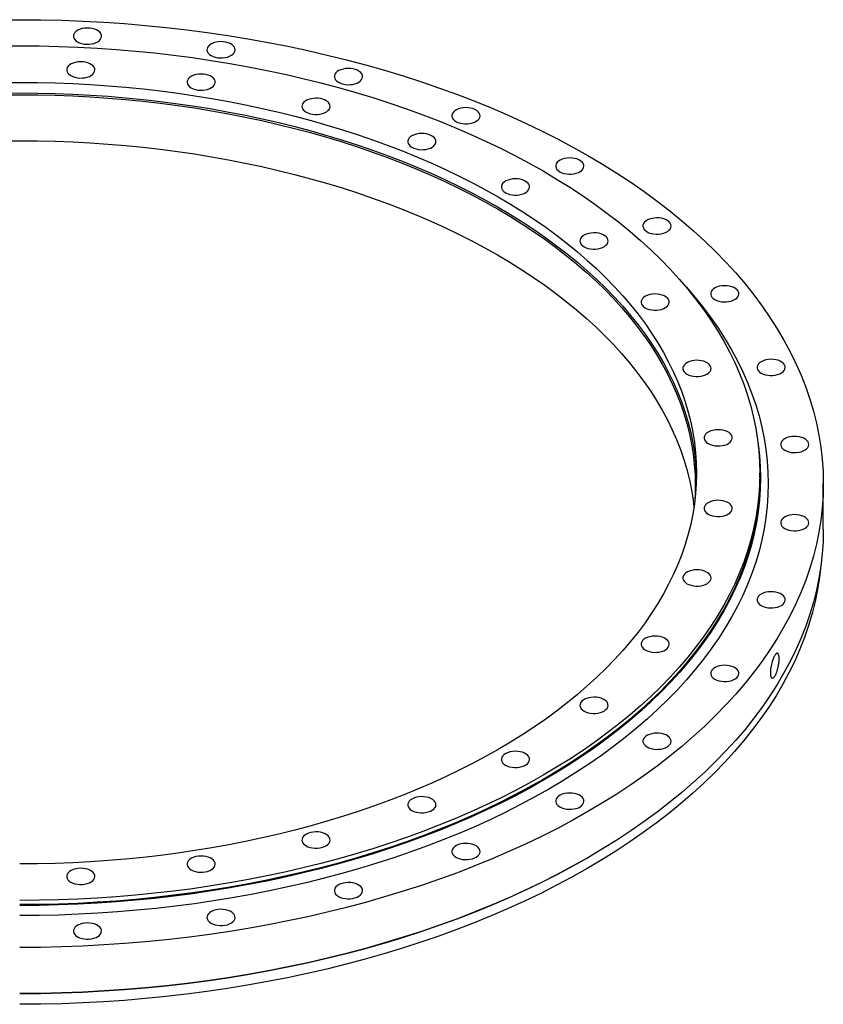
# Model space of a CAD drawing. Header units: millimetres. Extents: x -25 to 6020, y 4830 to 9406.
# Tile 4 of 4: x 3992 to 4619, y 6777 to 7546. Entities that reach past the tile are written whole.
import ezdxf

# ---------------------------------------------------------------- set-up
doc = ezdxf.new("R2010")
doc.units = ezdxf.units.MM
doc.header["$LTSCALE"] = 20

msp = doc.modelspace()

# ---------------------------------------------------------------- linework, layer by layer
at = {"color": 7, "linetype": 'Continuous', "lineweight": 25}
for p, q in [((4569.63, 7188.59), (4569.63, 7191.85)), ((4619.13, 7147.76), (4619.13, 7183.69)), ((4434.7, 6891.25), (4435.41, 6891.65))]:
    msp.add_line(p, q, dxfattribs=at)
at = {"color": 7, "linetype": 'Continuous', "lineweight": 25, "flags": 128}
for points in [[(3975.2, 7545.81), (3991.63, 7545.94), (4008.05, 7545.81), (4024.47, 7545.44), (4040.86, 7544.82), (4057.22, 7543.95), (4073.53, 7542.84), (4089.79, 7541.48), (4105.98, 7539.87), (4122.09, 7538.02), (4138.11, 7535.93), (4154.04, 7533.59), (4169.85, 7531.02), (4185.53, 7528.21), (4201.09, 7525.16), (4216.5, 7521.88), (4231.76, 7518.36), (4246.85, 7514.62), (4261.77, 7510.65), (4276.51, 7506.45), (4291.04, 7502.04), (4305.38, 7497.4), (4319.49, 7492.56), (4333.39, 7487.5), (4347.05, 7482.23), (4360.46, 7476.75), (4373.62, 7471.08), (4386.53, 7465.21), (4399.16, 7459.14), (4411.51, 7452.89), (4423.57, 7446.45), (4435.34, 7439.84)], [(4036.8, 7528.57), (4038.31, 7527.84), (4040.02, 7527.27), (4041.89, 7526.9), (4043.83, 7526.72), (4045.81, 7526.75), (4047.74, 7526.97), (4049.57, 7527.4), (4051.24, 7528), (4052.69, 7528.77), (4053.89, 7529.68), (4054.78, 7530.69), (4055.35, 7531.78), (4055.57, 7532.91), (4055.44, 7534.05), (4054.96, 7535.15), (4054.14, 7536.19), (4053.02, 7537.13), (4051.62, 7537.93), (4050, 7538.58), (4048.21, 7539.05), (4046.29, 7539.33), (4044.33, 7539.41), (4042.37, 7539.28), (4040.48, 7538.95), (4038.72, 7538.43), (4037.15, 7537.74), (4035.82, 7536.9), (4034.77, 7535.94), (4034.04, 7534.88), (4033.64, 7533.77), (4033.6, 7532.63), (4033.91, 7531.5), (4034.56, 7530.43), (4035.53, 7529.44), (4036.8, 7528.57)], [(4141.08, 7517.95), (4142.59, 7517.22), (4144.31, 7516.66), (4146.17, 7516.28), (4148.12, 7516.11), (4150.09, 7516.13), (4152.02, 7516.36), (4153.85, 7516.78), (4155.52, 7517.39), (4156.98, 7518.16), (4158.17, 7519.06), (4159.07, 7520.08), (4159.64, 7521.17), (4159.86, 7522.3), (4159.72, 7523.43), (4159.24, 7524.54), (4158.43, 7525.58), (4157.3, 7526.51), (4155.91, 7527.32), (4154.29, 7527.96), (4152.49, 7528.44), (4150.58, 7528.71), (4148.61, 7528.79), (4146.65, 7528.66), (4144.76, 7528.33), (4143.01, 7527.82), (4141.44, 7527.13), (4140.11, 7526.29), (4139.06, 7525.32), (4138.32, 7524.27), (4137.93, 7523.15), (4137.88, 7522.01), (4138.19, 7520.89), (4138.84, 7519.82), (4139.82, 7518.82), (4141.08, 7517.95)], [(3976.5, 7525.41), (3991.63, 7525.53), (4006.76, 7525.41), (4021.88, 7525.07), (4036.98, 7524.5), (4052.04, 7523.7), (4067.07, 7522.67), (4082.05, 7521.42), (4096.96, 7519.94), (4111.8, 7518.23), (4126.56, 7516.31), (4141.22, 7514.16), (4155.79, 7511.79), (4170.24, 7509.2), (4184.57, 7506.39), (4198.76, 7503.36), (4212.82, 7500.13), (4226.72, 7496.68), (4240.46, 7493.02), (4254.03, 7489.16), (4267.42, 7485.09), (4280.63, 7480.82), (4293.63, 7476.36), (4306.43, 7471.7), (4319.01, 7466.84), (4331.37, 7461.8), (4343.49, 7456.57), (4355.37, 7451.17), (4367.01, 7445.58), (4378.38, 7439.82), (4389.5, 7433.89), (4400.33, 7427.8)], [(4031.57, 7502.23), (4033.08, 7501.5), (4034.8, 7500.93), (4036.66, 7500.56), (4038.6, 7500.38), (4040.58, 7500.41), (4042.51, 7500.63), (4044.34, 7501.06), (4046.01, 7501.66), (4047.46, 7502.43), (4048.66, 7503.34), (4049.55, 7504.35), (4050.12, 7505.44), (4050.34, 7506.57), (4050.21, 7507.71), (4049.73, 7508.81), (4048.91, 7509.85), (4047.79, 7510.79), (4046.39, 7511.59), (4044.77, 7512.24), (4042.98, 7512.71), (4041.07, 7512.99), (4039.1, 7513.07), (4037.14, 7512.94), (4035.25, 7512.61), (4033.49, 7512.09), (4031.92, 7511.4), (4030.59, 7510.56), (4029.54, 7509.6), (4028.81, 7508.54), (4028.41, 7507.43), (4028.37, 7506.29), (4028.68, 7505.16), (4029.33, 7504.09), (4030.3, 7503.1), (4031.57, 7502.23)], [(4240.59, 7497.04), (4242.1, 7496.31), (4243.82, 7495.75), (4245.68, 7495.38), (4247.63, 7495.2), (4249.6, 7495.22), (4251.53, 7495.45), (4253.36, 7495.87), (4255.03, 7496.48), (4256.49, 7497.25), (4257.68, 7498.15), (4258.58, 7499.17), (4259.14, 7500.26), (4259.36, 7501.39), (4259.23, 7502.53), (4258.75, 7503.63), (4257.93, 7504.67), (4256.81, 7505.6), (4255.42, 7506.41), (4253.8, 7507.06), (4252, 7507.53), (4250.09, 7507.81), (4248.12, 7507.88), (4246.16, 7507.75), (4244.27, 7507.43), (4242.51, 7506.91), (4240.95, 7506.22), (4239.62, 7505.38), (4238.57, 7504.42), (4237.83, 7503.36), (4237.44, 7502.24), (4237.39, 7501.11), (4237.7, 7499.98), (4238.35, 7498.91), (4239.33, 7497.92), (4240.59, 7497.04)], [(3977.79, 7496.85), (3991.63, 7496.95), (4005.46, 7496.85), (4019.29, 7496.53), (4033.09, 7496.01), (4046.87, 7495.28), (4060.61, 7494.34), (4074.3, 7493.19), (4087.94, 7491.84), (4101.51, 7490.28), (4115, 7488.52), (4128.41, 7486.55), (4141.73, 7484.39), (4154.94, 7482.02), (4168.04, 7479.45), (4181.02, 7476.69), (4193.87, 7473.73), (4206.59, 7470.57), (4219.15, 7467.23), (4231.56, 7463.7), (4243.81, 7459.98), (4255.88, 7456.08), (4267.77, 7451.99), (4279.47, 7447.73), (4290.97, 7443.29), (4302.27, 7438.68), (4313.36, 7433.9), (4324.22, 7428.96), (4334.86, 7423.85), (4345.26, 7418.59), (4355.42, 7413.16), (4365.33, 7407.59)], [(4125.55, 7492.66), (4127.07, 7491.93), (4128.78, 7491.37), (4130.64, 7490.99), (4132.59, 7490.81), (4134.56, 7490.84), (4136.49, 7491.07), (4138.32, 7491.49), (4139.99, 7492.1), (4141.45, 7492.87), (4142.64, 7493.77), (4143.54, 7494.79), (4144.11, 7495.88), (4144.33, 7497.01), (4144.19, 7498.14), (4143.71, 7499.25), (4142.9, 7500.28), (4141.77, 7501.22), (4140.38, 7502.02), (4138.76, 7502.67), (4136.96, 7503.14), (4135.05, 7503.42), (4133.08, 7503.5), (4131.12, 7503.37), (4129.23, 7503.04), (4127.48, 7502.53), (4125.91, 7501.84), (4124.58, 7501), (4123.53, 7500.03), (4122.79, 7498.98), (4122.4, 7497.86), (4122.36, 7496.72), (4122.66, 7495.6), (4123.31, 7494.52), (4124.29, 7493.53), (4125.55, 7492.66)], [(3977.79, 7488.68), (3991.63, 7488.79), (4005.46, 7488.68), (4019.29, 7488.37), (4033.09, 7487.84), (4046.87, 7487.11), (4060.61, 7486.18), (4074.3, 7485.03), (4087.94, 7483.68), (4101.51, 7482.12), (4115, 7480.36), (4128.41, 7478.39), (4141.73, 7476.22), (4154.94, 7473.85), (4168.04, 7471.29), (4181.02, 7468.52), (4193.87, 7465.56), (4206.59, 7462.41), (4219.15, 7459.06), (4231.56, 7455.53), (4243.81, 7451.81), (4255.88, 7447.91), (4267.77, 7443.83), (4279.47, 7439.56), (4290.97, 7435.13), (4302.27, 7430.52), (4313.36, 7425.74), (4324.22, 7420.79), (4334.86, 7415.69), (4345.26, 7410.42), (4355.42, 7405), (4365.33, 7399.42)], [(3977.82, 7487.29), (3991.63, 7487.39), (4005.44, 7487.29), (4019.23, 7486.97), (4033.01, 7486.45), (4046.77, 7485.72), (4060.48, 7484.79), (4074.15, 7483.64), (4087.76, 7482.29), (4101.3, 7480.74), (4114.77, 7478.98), (4128.15, 7477.02), (4141.44, 7474.85), (4154.63, 7472.49), (4167.71, 7469.92), (4180.67, 7467.17), (4193.49, 7464.21), (4206.18, 7461.06), (4218.72, 7457.73), (4231.11, 7454.2), (4243.33, 7450.49), (4255.38, 7446.59), (4267.24, 7442.52), (4278.92, 7438.26), (4290.41, 7433.83), (4301.68, 7429.23), (4312.75, 7424.46), (4323.59, 7419.53), (4334.21, 7414.43), (4344.59, 7409.17), (4354.73, 7403.76), (4364.63, 7398.2)], [(4215.23, 7473.82), (4216.75, 7473.09), (4218.46, 7472.52), (4220.32, 7472.15), (4222.27, 7471.97), (4224.24, 7472), (4226.17, 7472.22), (4228, 7472.65), (4229.67, 7473.25), (4231.13, 7474.02), (4232.32, 7474.93), (4233.22, 7475.94), (4233.79, 7477.03), (4234.01, 7478.16), (4233.87, 7479.3), (4233.39, 7480.4), (4232.58, 7481.44), (4231.45, 7482.38), (4230.06, 7483.18), (4228.44, 7483.83), (4226.64, 7484.3), (4224.73, 7484.58), (4222.76, 7484.65), (4220.8, 7484.53), (4218.92, 7484.2), (4217.16, 7483.68), (4215.59, 7482.99), (4214.26, 7482.15), (4213.21, 7481.19), (4212.47, 7480.13), (4212.08, 7479.02), (4212.04, 7477.88), (4212.34, 7476.75), (4212.99, 7475.68), (4213.97, 7474.69), (4215.23, 7473.82)], [(4332.3, 7466.48), (4333.81, 7465.75), (4335.53, 7465.19), (4337.39, 7464.81), (4339.33, 7464.63), (4341.31, 7464.66), (4343.24, 7464.89), (4345.07, 7465.31), (4346.74, 7465.91), (4348.19, 7466.68), (4349.39, 7467.59), (4350.28, 7468.6), (4350.85, 7469.69), (4351.07, 7470.82), (4350.94, 7471.96), (4350.46, 7473.06), (4349.64, 7474.1), (4348.52, 7475.04), (4347.12, 7475.84), (4345.5, 7476.49), (4343.71, 7476.96), (4341.8, 7477.24), (4339.83, 7477.32), (4337.87, 7477.19), (4335.98, 7476.86), (4334.22, 7476.34), (4332.65, 7475.65), (4331.32, 7474.81), (4330.27, 7473.85), (4329.54, 7472.79), (4329.14, 7471.68), (4329.1, 7470.54), (4329.41, 7469.42), (4330.06, 7468.34), (4331.03, 7467.35), (4332.3, 7466.48)], [(3977.82, 7451.36), (3991.63, 7451.46), (4005.44, 7451.36), (4019.23, 7451.05), (4033.01, 7450.53), (4046.77, 7449.8), (4060.48, 7448.86), (4074.15, 7447.71), (4087.76, 7446.36), (4101.3, 7444.81), (4114.77, 7443.05), (4128.15, 7441.09), (4141.44, 7438.92), (4154.63, 7436.56), (4167.71, 7434), (4180.67, 7431.24), (4193.49, 7428.28), (4206.18, 7425.14), (4218.72, 7421.8), (4231.11, 7418.27), (4243.33, 7414.56), (4255.38, 7410.67), (4267.24, 7406.59), (4278.92, 7402.34), (4290.41, 7397.91), (4301.68, 7393.31), (4312.75, 7388.54), (4323.59, 7383.6), (4334.21, 7378.5), (4344.59, 7373.25), (4354.73, 7367.83), (4364.63, 7362.27)], [(4297.88, 7446.27), (4299.4, 7445.54), (4301.11, 7444.98), (4302.97, 7444.6), (4304.92, 7444.42), (4306.89, 7444.45), (4308.82, 7444.68), (4310.65, 7445.1), (4312.32, 7445.71), (4313.78, 7446.48), (4314.97, 7447.38), (4315.87, 7448.4), (4316.44, 7449.49), (4316.66, 7450.62), (4316.52, 7451.75), (4316.04, 7452.86), (4315.23, 7453.89), (4314.1, 7454.83), (4312.71, 7455.63), (4311.09, 7456.28), (4309.29, 7456.75), (4307.38, 7457.03), (4305.41, 7457.11), (4303.45, 7456.98), (4301.56, 7456.65), (4299.81, 7456.14), (4298.24, 7455.45), (4296.91, 7454.61), (4295.86, 7453.64), (4295.12, 7452.59), (4294.73, 7451.47), (4294.68, 7450.33), (4294.99, 7449.21), (4295.64, 7448.13), (4296.62, 7447.14), (4297.88, 7446.27)], [(4435.34, 7439.84), (4446.8, 7433.04), (4457.95, 7426.08), (4468.78, 7418.95), (4479.29, 7411.66), (4489.46, 7404.21), (4499.28, 7396.61), (4508.77, 7388.87), (4517.89, 7380.98), (4526.66, 7372.96), (4535.06, 7364.81), (4543.08, 7356.54), (4550.73, 7348.15), (4558, 7339.64), (4564.88, 7331.03), (4571.36, 7322.32), (4577.45, 7313.51), (4583.13, 7304.61), (4588.41, 7295.63), (4593.29, 7286.57), (4597.75, 7277.45), (4601.79, 7268.25), (4605.41, 7259), (4608.62, 7249.7), (4611.4, 7240.36), (4613.76, 7230.97), (4615.69, 7221.55), (4617.19, 7212.11), (4618.27, 7202.65), (4618.91, 7193.17), (4619.13, 7183.69), (4618.91, 7174.21), (4618.27, 7164.73), (4617.19, 7155.27), (4615.69, 7145.82), (4613.76, 7136.41), (4611.4, 7127.02), (4608.62, 7117.67), (4605.41, 7108.37), (4601.79, 7099.12), (4597.75, 7089.93), (4593.29, 7080.8), (4588.41, 7071.75), (4583.13, 7062.77), (4577.45, 7053.87), (4571.36, 7045.06), (4564.88, 7036.35), (4558, 7027.74), (4550.73, 7019.23), (4543.08, 7010.84), (4535.06, 7002.56), (4526.66, 6994.41), (4517.89, 6986.39), (4508.77, 6978.51), (4499.28, 6970.76), (4489.46, 6963.17), (4479.29, 6955.72), (4468.78, 6948.43), (4457.95, 6941.3), (4446.8, 6934.33), (4435.34, 6927.54), (4423.57, 6920.92), (4411.51, 6914.49), (4399.16, 6908.23), (4386.53, 6902.17), (4373.62, 6896.3), (4360.46, 6890.62), (4347.05, 6885.15), (4333.39, 6879.88), (4319.49, 6874.82), (4305.38, 6869.97), (4291.04, 6865.34), (4276.51, 6860.92), (4261.77, 6856.73), (4246.85, 6852.76), (4231.76, 6849.02), (4216.5, 6845.5), (4201.09, 6842.22), (4185.53, 6839.17), (4169.85, 6836.36), (4154.04, 6833.78), (4138.11, 6831.45), (4122.09, 6829.36), (4105.98, 6827.51), (4089.79, 6825.9), (4073.53, 6824.54), (4057.22, 6823.43), (4040.86, 6822.56), (4024.47, 6821.94), (4008.05, 6821.56), (3991.63, 6821.44)], [(4413.42, 7427.18), (4414.93, 7426.45), (4416.64, 7425.89), (4418.51, 7425.52), (4420.45, 7425.34), (4422.43, 7425.36), (4424.36, 7425.59), (4426.19, 7426.01), (4427.86, 7426.62), (4429.31, 7427.39), (4430.51, 7428.29), (4431.4, 7429.31), (4431.97, 7430.4), (4432.19, 7431.53), (4432.06, 7432.67), (4431.58, 7433.77), (4430.76, 7434.81), (4429.64, 7435.74), (4428.24, 7436.55), (4426.62, 7437.2), (4424.83, 7437.67), (4422.91, 7437.94), (4420.95, 7438.02), (4418.99, 7437.89), (4417.1, 7437.57), (4415.34, 7437.05), (4413.77, 7436.36), (4412.44, 7435.52), (4411.39, 7434.56), (4410.66, 7433.5), (4410.26, 7432.38), (4410.22, 7431.25), (4410.53, 7430.12), (4411.18, 7429.05), (4412.15, 7428.06), (4413.42, 7427.18)], [(4400.33, 7427.8), (4410.89, 7421.54), (4421.16, 7415.12), (4431.14, 7408.56), (4440.82, 7401.84), (4450.18, 7394.98), (4459.24, 7387.98), (4467.97, 7380.85), (4476.38, 7373.59), (4484.45, 7366.2), (4492.19, 7358.69), (4499.58, 7351.07), (4506.63, 7343.34), (4513.32, 7335.5), (4519.66, 7327.57), (4525.63, 7319.55), (4531.24, 7311.43), (4536.47, 7303.24), (4541.34, 7294.96), (4545.82, 7286.62), (4549.93, 7278.21), (4553.66, 7269.75), (4557, 7261.23), (4559.95, 7252.66), (4562.51, 7244.05), (4564.68, 7235.41), (4566.46, 7226.73), (4567.84, 7218.03), (4568.83, 7209.32), (4569.43, 7200.59), (4569.63, 7191.85), (4569.43, 7183.12), (4568.83, 7174.39), (4567.84, 7165.67), (4566.46, 7156.98), (4564.68, 7148.3), (4562.51, 7139.66), (4559.95, 7131.05), (4557, 7122.48), (4553.66, 7113.96), (4549.93, 7105.49), (4545.82, 7097.09), (4541.34, 7088.74), (4536.47, 7080.47), (4531.24, 7072.28), (4525.63, 7064.16), (4519.66, 7056.14), (4513.32, 7048.2), (4506.63, 7040.37), (4499.58, 7032.64), (4492.19, 7025.02), (4484.45, 7017.51), (4476.38, 7010.12), (4467.97, 7002.86), (4459.24, 6995.73), (4450.18, 6988.73), (4440.82, 6981.87), (4431.14, 6975.15), (4421.16, 6968.58), (4410.89, 6962.17), (4400.33, 6955.91), (4389.5, 6949.82), (4378.38, 6943.89), (4367.01, 6938.13), (4355.37, 6932.54), (4343.49, 6927.13), (4331.37, 6921.91), (4319.01, 6916.87), (4306.43, 6912.01), (4293.63, 6907.35), (4280.63, 6902.89), (4267.42, 6898.62), (4254.03, 6894.55), (4240.46, 6890.69), (4226.72, 6887.03), (4212.82, 6883.58), (4198.76, 6880.34), (4184.57, 6877.32), (4170.24, 6874.51), (4155.79, 6871.92), (4141.22, 6869.55), (4126.56, 6867.4), (4111.8, 6865.47), (4096.96, 6863.77), (4082.05, 6862.29), (4067.07, 6861.04), (4052.04, 6860.01), (4036.98, 6859.21), (4021.88, 6858.64), (4006.76, 6858.3), (3991.63, 6858.18)], [(4370.99, 7410.86), (4372.5, 7410.13), (4374.22, 7409.56), (4376.08, 7409.19), (4378.03, 7409.01), (4380, 7409.04), (4381.93, 7409.26), (4383.76, 7409.69), (4385.43, 7410.29), (4386.89, 7411.06), (4388.08, 7411.97), (4388.98, 7412.98), (4389.54, 7414.07), (4389.76, 7415.2), (4389.63, 7416.34), (4389.15, 7417.44), (4388.33, 7418.48), (4387.21, 7419.42), (4385.82, 7420.22), (4384.2, 7420.87), (4382.4, 7421.34), (4380.49, 7421.62), (4378.52, 7421.69), (4376.56, 7421.57), (4374.67, 7421.24), (4372.92, 7420.72), (4371.35, 7420.03), (4370.02, 7419.19), (4368.97, 7418.23), (4368.23, 7417.17), (4367.84, 7416.06), (4367.79, 7414.92), (4368.1, 7413.79), (4368.75, 7412.72), (4369.73, 7411.73), (4370.99, 7410.86)], [(4365.33, 7407.59), (4374.99, 7401.87), (4384.38, 7396), (4393.5, 7390), (4402.35, 7383.86), (4410.91, 7377.59), (4419.19, 7371.19), (4427.18, 7364.66), (4434.86, 7358.02), (4442.25, 7351.27), (4449.32, 7344.4), (4456.08, 7337.43), (4462.52, 7330.37), (4468.64, 7323.2), (4474.44, 7315.95), (4479.9, 7308.61), (4485.02, 7301.19), (4489.81, 7293.7), (4494.26, 7286.13), (4498.36, 7278.51), (4502.12, 7270.82), (4505.52, 7263.08), (4508.58, 7255.29), (4511.28, 7247.45), (4513.62, 7239.58), (4515.61, 7231.68), (4517.23, 7223.75), (4518.5, 7215.79), (4519.4, 7207.82), (4519.95, 7199.84), (4520.13, 7191.85), (4519.95, 7183.87), (4519.4, 7175.89), (4518.5, 7167.92), (4517.23, 7159.96), (4515.61, 7152.03), (4513.62, 7144.13), (4511.28, 7136.25), (4508.58, 7128.42), (4505.52, 7120.63), (4502.12, 7112.89), (4498.36, 7105.2), (4494.26, 7097.57), (4489.81, 7090.01), (4485.02, 7082.52), (4479.9, 7075.1), (4474.44, 7067.76), (4468.64, 7060.51), (4462.52, 7053.34), (4456.08, 7046.27), (4449.32, 7039.31), (4442.25, 7032.44), (4434.86, 7025.69), (4427.18, 7019.05), (4419.19, 7012.52), (4410.91, 7006.12), (4402.35, 6999.85), (4393.5, 6993.71), (4384.38, 6987.7), (4374.99, 6981.84), (4365.33, 6976.12), (4355.42, 6970.54), (4345.26, 6965.12), (4334.86, 6959.86), (4324.22, 6954.75), (4313.36, 6949.8), (4302.27, 6945.03), (4290.97, 6940.42), (4279.47, 6935.98), (4267.77, 6931.72), (4255.88, 6927.63), (4243.81, 6923.73), (4231.56, 6920.01), (4219.15, 6916.48), (4206.59, 6913.13), (4193.87, 6909.98), (4181.02, 6907.02), (4168.04, 6904.26), (4154.94, 6901.69), (4141.73, 6899.32), (4128.41, 6897.15), (4115, 6895.19), (4101.51, 6893.42), (4087.94, 6891.87), (4074.3, 6890.51), (4060.61, 6889.37), (4046.87, 6888.43), (4033.09, 6887.7), (4019.29, 6887.18), (4005.46, 6886.86), (3991.63, 6886.76)], [(4364.63, 7398.2), (4374.26, 7392.49), (4383.64, 7386.64), (4392.74, 7380.64), (4401.57, 7374.51), (4410.12, 7368.25), (4418.38, 7361.86), (4426.35, 7355.35), (4434.03, 7348.73), (4441.39, 7341.98), (4448.46, 7335.13), (4455.2, 7328.18), (4461.63, 7321.12), (4467.74, 7313.97), (4473.52, 7306.73), (4478.97, 7299.41), (4484.09, 7292), (4488.87, 7284.52), (4493.31, 7276.97), (4497.4, 7269.36), (4501.15, 7261.69), (4504.55, 7253.96), (4507.6, 7246.19), (4510.29, 7238.37), (4512.63, 7230.51), (4514.61, 7222.62), (4516.24, 7214.7), (4517.5, 7206.76), (4518.4, 7198.81), (4518.95, 7190.84), (4519.13, 7182.87), (4518.95, 7174.9), (4518.48, 7167.77)], [(4365.33, 7399.42), (4374.99, 7393.7), (4384.38, 7387.84), (4393.5, 7381.83), (4402.35, 7375.69), (4410.91, 7369.42), (4419.19, 7363.02), (4427.18, 7356.5), (4434.86, 7349.86), (4442.25, 7343.1), (4449.32, 7336.24), (4456.08, 7329.27), (4462.52, 7322.2), (4468.64, 7315.04), (4474.44, 7307.78), (4479.9, 7300.44), (4485.02, 7293.03), (4489.81, 7285.53), (4494.26, 7277.97), (4498.36, 7270.34), (4502.12, 7262.65), (4505.52, 7254.91), (4508.58, 7247.12), (4511.28, 7239.29), (4513.62, 7231.42), (4515.61, 7223.51), (4517.23, 7215.58), (4518.5, 7207.63), (4519.4, 7199.66), (4519.95, 7191.68), (4520.08, 7187.77)], [(4481.48, 7380.35), (4483, 7379.62), (4484.71, 7379.06), (4486.57, 7378.69), (4488.52, 7378.51), (4490.49, 7378.53), (4492.43, 7378.76), (4494.26, 7379.19), (4495.93, 7379.79), (4497.38, 7380.56), (4498.58, 7381.46), (4499.47, 7382.48), (4500.04, 7383.57), (4500.26, 7384.7), (4500.13, 7385.84), (4499.64, 7386.94), (4498.83, 7387.98), (4497.71, 7388.91), (4496.31, 7389.72), (4494.69, 7390.37), (4492.89, 7390.84), (4490.98, 7391.12), (4489.01, 7391.19), (4487.06, 7391.06), (4485.17, 7390.74), (4483.41, 7390.22), (4481.84, 7389.53), (4480.51, 7388.69), (4479.46, 7387.73), (4478.73, 7386.67), (4478.33, 7385.55), (4478.29, 7384.42), (4478.6, 7383.29), (4479.25, 7382.22), (4480.22, 7381.23), (4481.48, 7380.35)], [(4432.33, 7368.65), (4433.85, 7367.92), (4435.56, 7367.36), (4437.42, 7366.98), (4439.37, 7366.81), (4441.34, 7366.83), (4443.28, 7367.06), (4445.11, 7367.48), (4446.78, 7368.09), (4448.23, 7368.86), (4449.43, 7369.76), (4450.32, 7370.78), (4450.89, 7371.87), (4451.11, 7373), (4450.98, 7374.14), (4450.5, 7375.24), (4449.68, 7376.28), (4448.56, 7377.21), (4447.16, 7378.02), (4445.54, 7378.66), (4443.75, 7379.14), (4441.83, 7379.41), (4439.87, 7379.49), (4437.91, 7379.36), (4436.02, 7379.04), (4434.26, 7378.52), (4432.69, 7377.83), (4431.36, 7376.99), (4430.31, 7376.02), (4429.58, 7374.97), (4429.18, 7373.85), (4429.14, 7372.71), (4429.45, 7371.59), (4430.1, 7370.52), (4431.07, 7369.53), (4432.33, 7368.65)], [(4364.63, 7362.27), (4374.26, 7356.56), (4383.64, 7350.71), (4392.74, 7344.71), (4401.57, 7338.58), (4410.12, 7332.32), (4418.38, 7325.94), (4426.35, 7319.43), (4434.03, 7312.8), (4441.39, 7306.06), (4448.46, 7299.2), (4455.2, 7292.25), (4461.63, 7285.19), (4467.74, 7278.04), (4473.52, 7270.8), (4478.97, 7263.48), (4484.09, 7256.07), (4488.87, 7248.6), (4493.31, 7241.05), (4497.4, 7233.43), (4501.15, 7225.76), (4504.55, 7218.03), (4507.6, 7210.26), (4510.29, 7202.44), (4512.63, 7194.58), (4514.61, 7186.69), (4516.24, 7178.78), (4517.5, 7170.84), (4518.15, 7165.48)], [(4506.42, 7343.57), (4512.42, 7336.96), (4519.19, 7329.04), (4525.59, 7321.01), (4531.63, 7312.9), (4537.3, 7304.69), (4542.6, 7296.41), (4547.52, 7288.04), (4552.06, 7279.6), (4556.21, 7271.1), (4559.98, 7262.54), (4563.35, 7253.92), (4566.34, 7245.26), (4568.93, 7236.56), (4571.13, 7227.81), (4572.92, 7219.04), (4574.32, 7210.24), (4575.33, 7201.43), (4575.93, 7192.6), (4576.13, 7183.77), (4575.93, 7174.94), (4575.33, 7166.11), (4574.32, 7157.3), (4572.92, 7148.5), (4571.13, 7139.73), (4568.93, 7130.99), (4566.34, 7122.28), (4563.35, 7113.62), (4559.98, 7105), (4556.21, 7096.44), (4552.06, 7087.94), (4547.52, 7079.5), (4542.6, 7071.14), (4537.3, 7062.85), (4531.63, 7054.64), (4525.59, 7046.53), (4519.19, 7038.51), (4512.42, 7030.58), (4505.3, 7022.77), (4497.82, 7015.06), (4489.99, 7007.47), (4481.83, 7000), (4473.33, 6992.65), (4464.5, 6985.44), (4455.34, 6978.36), (4445.87, 6971.42), (4436.08, 6964.63), (4425.99, 6957.99), (4415.61, 6951.5), (4404.93, 6945.18), (4393.97, 6939.01), (4382.73, 6933.02), (4371.23, 6927.19), (4359.46, 6921.54), (4347.45, 6916.07), (4335.19, 6910.79), (4322.69, 6905.69), (4309.97, 6900.78), (4297.03, 6896.07), (4283.88, 6891.55), (4270.53, 6887.24), (4256.98, 6883.12), (4243.26, 6879.22), (4229.36, 6875.52), (4215.31, 6872.03), (4201.09, 6868.76), (4186.74, 6865.7), (4172.25, 6862.86), (4157.63, 6860.24), (4142.91, 6857.84), (4128.08, 6855.67), (4113.15, 6853.72), (4098.14, 6852), (4083.06, 6850.5), (4067.92, 6849.23), (4052.72, 6848.19), (4037.49, 6847.39), (4022.22, 6846.81), (4006.93, 6846.46), (3991.63, 6846.35)], [(4534.43, 7327.41), (4535.94, 7326.68), (4537.66, 7326.12), (4539.52, 7325.74), (4541.47, 7325.57), (4543.44, 7325.59), (4545.37, 7325.82), (4547.2, 7326.24), (4548.87, 7326.85), (4550.33, 7327.62), (4551.52, 7328.52), (4552.42, 7329.54), (4552.99, 7330.63), (4553.21, 7331.76), (4553.07, 7332.9), (4552.59, 7334), (4551.78, 7335.04), (4550.65, 7335.97), (4549.26, 7336.78), (4547.64, 7337.42), (4545.84, 7337.9), (4543.93, 7338.17), (4541.96, 7338.25), (4540, 7338.12), (4538.11, 7337.8), (4536.36, 7337.28), (4534.79, 7336.59), (4533.46, 7335.75), (4532.41, 7334.78), (4531.67, 7333.73), (4531.28, 7332.61), (4531.23, 7331.47), (4531.54, 7330.35), (4532.19, 7329.28), (4533.17, 7328.29), (4534.43, 7327.41)], [(4480.05, 7320.94), (4481.57, 7320.21), (4483.28, 7319.65), (4485.14, 7319.27), (4487.09, 7319.09), (4489.06, 7319.12), (4490.99, 7319.35), (4492.82, 7319.77), (4494.49, 7320.38), (4495.95, 7321.14), (4497.14, 7322.05), (4498.04, 7323.06), (4498.61, 7324.16), (4498.83, 7325.29), (4498.69, 7326.42), (4498.21, 7327.53), (4497.4, 7328.56), (4496.27, 7329.5), (4494.88, 7330.3), (4493.26, 7330.95), (4491.46, 7331.42), (4489.55, 7331.7), (4487.58, 7331.78), (4485.62, 7331.65), (4483.74, 7331.32), (4481.98, 7330.81), (4480.41, 7330.12), (4479.08, 7329.28), (4478.03, 7328.31), (4477.3, 7327.26), (4476.9, 7326.14), (4476.86, 7325), (4477.16, 7323.88), (4477.82, 7322.8), (4478.79, 7321.81), (4480.05, 7320.94)], [(4512.69, 7269.17), (4514.21, 7268.44), (4515.92, 7267.88), (4517.78, 7267.5), (4519.73, 7267.32), (4521.7, 7267.35), (4523.63, 7267.58), (4525.47, 7268), (4527.13, 7268.61), (4528.59, 7269.37), (4529.79, 7270.28), (4530.68, 7271.29), (4531.25, 7272.38), (4531.47, 7273.52), (4531.34, 7274.65), (4530.85, 7275.76), (4530.04, 7276.79), (4528.92, 7277.73), (4527.52, 7278.53), (4525.9, 7279.18), (4524.1, 7279.65), (4522.19, 7279.93), (4520.22, 7280.01), (4518.26, 7279.88), (4516.38, 7279.55), (4514.62, 7279.03), (4513.05, 7278.35), (4511.72, 7277.5), (4510.67, 7276.54), (4509.94, 7275.48), (4509.54, 7274.37), (4509.5, 7273.23), (4509.8, 7272.11), (4510.46, 7271.03), (4511.43, 7270.04), (4512.69, 7269.17)], [(4570.65, 7269.97), (4572.16, 7269.24), (4573.88, 7268.68), (4575.74, 7268.3), (4577.69, 7268.12), (4579.66, 7268.15), (4581.59, 7268.38), (4583.42, 7268.8), (4585.09, 7269.4), (4586.55, 7270.17), (4587.74, 7271.08), (4588.64, 7272.09), (4589.2, 7273.18), (4589.42, 7274.31), (4589.29, 7275.45), (4588.81, 7276.55), (4587.99, 7277.59), (4586.87, 7278.53), (4585.48, 7279.33), (4583.86, 7279.98), (4582.06, 7280.45), (4580.15, 7280.73), (4578.18, 7280.81), (4576.22, 7280.68), (4574.33, 7280.35), (4572.57, 7279.83), (4571.01, 7279.14), (4569.67, 7278.3), (4568.63, 7277.34), (4567.89, 7276.28), (4567.5, 7275.17), (4567.45, 7274.03), (4567.76, 7272.91), (4568.41, 7271.83), (4569.38, 7270.84), (4570.65, 7269.97)], [(4529.27, 7214.91), (4530.78, 7214.18), (4532.49, 7213.62), (4534.36, 7213.24), (4536.3, 7213.07), (4538.27, 7213.09), (4540.21, 7213.32), (4542.04, 7213.74), (4543.71, 7214.35), (4545.16, 7215.12), (4546.36, 7216.02), (4547.25, 7217.04), (4547.82, 7218.13), (4548.04, 7219.26), (4547.91, 7220.39), (4547.43, 7221.5), (4546.61, 7222.53), (4545.49, 7223.47), (4544.09, 7224.28), (4542.47, 7224.92), (4540.68, 7225.39), (4538.76, 7225.67), (4536.8, 7225.75), (4534.84, 7225.62), (4532.95, 7225.29), (4531.19, 7224.78), (4529.62, 7224.09), (4528.29, 7223.25), (4527.24, 7222.28), (4526.51, 7221.23), (4526.11, 7220.11), (4526.07, 7218.97), (4526.38, 7217.85), (4527.03, 7216.77), (4528, 7215.78), (4529.27, 7214.91)], [(4589.04, 7209.76), (4590.55, 7209.03), (4592.27, 7208.47), (4594.13, 7208.1), (4596.08, 7207.92), (4598.05, 7207.94), (4599.98, 7208.17), (4601.81, 7208.6), (4603.48, 7209.2), (4604.93, 7209.97), (4606.13, 7210.88), (4607.02, 7211.89), (4607.59, 7212.98), (4607.81, 7214.11), (4607.68, 7215.25), (4607.2, 7216.35), (4606.38, 7217.39), (4605.26, 7218.32), (4603.86, 7219.13), (4602.24, 7219.78), (4600.45, 7220.25), (4598.54, 7220.53), (4596.57, 7220.6), (4594.61, 7220.48), (4592.72, 7220.15), (4590.96, 7219.63), (4589.39, 7218.94), (4588.06, 7218.1), (4587.01, 7217.14), (4586.28, 7216.08), (4585.88, 7214.97), (4585.84, 7213.83), (4586.15, 7212.7), (4586.8, 7211.63), (4587.77, 7210.64), (4589.04, 7209.76)], [(4568.08, 7216.24), (4568.34, 7214.38), (4569.33, 7205.66), (4569.93, 7196.92), (4570.13, 7188.18), (4569.93, 7179.44), (4569.33, 7170.7), (4568.34, 7161.98), (4566.96, 7153.27), (4565.18, 7144.59), (4563, 7135.94), (4560.44, 7127.32), (4557.49, 7118.75), (4554.14, 7110.22), (4550.41, 7101.74), (4546.3, 7093.33), (4541.81, 7084.98), (4536.94, 7076.7), (4531.7, 7068.5), (4526.09, 7060.38), (4520.11, 7052.35), (4513.77, 7044.41), (4507.07, 7036.56), (4500.02, 7028.83), (4492.62, 7021.2), (4484.88, 7013.69), (4476.8, 7006.29), (4468.38, 6999.02), (4459.64, 6991.88), (4450.58, 6984.88), (4441.21, 6978.01), (4431.52, 6971.29), (4421.54, 6964.72), (4411.26, 6958.3), (4400.69, 6952.03), (4389.84, 6945.93), (4378.72, 6940), (4367.33, 6934.23), (4355.69, 6928.64), (4343.8, 6923.23), (4331.66, 6918), (4319.29, 6912.95), (4306.7, 6908.1), (4293.89, 6903.43), (4280.88, 6898.96), (4267.66, 6894.69), (4254.26, 6890.62), (4240.68, 6886.75), (4226.92, 6883.09), (4213.01, 6879.64), (4198.94, 6876.4), (4184.73, 6873.37), (4170.39, 6870.56), (4155.93, 6867.97), (4141.35, 6865.6), (4126.67, 6863.45), (4111.9, 6861.52), (4097.05, 6859.81), (4082.12, 6858.33), (4067.14, 6857.08), (4052.1, 6856.05), (4037.02, 6855.25), (4021.9, 6854.68), (4006.77, 6854.33), (3991.63, 6854.22)], [(4569.63, 7188.59), (4569.43, 7179.85), (4568.83, 7171.12), (4567.84, 7162.41), (4566.46, 7153.71), (4564.68, 7145.04), (4562.51, 7136.39), (4559.95, 7127.78), (4557, 7119.21), (4553.66, 7110.69), (4549.93, 7102.23), (4545.82, 7093.82), (4541.34, 7085.48), (4536.47, 7077.21), (4531.24, 7069.01), (4525.63, 7060.9), (4519.66, 7052.87), (4513.32, 7044.94), (4506.63, 7037.1), (4499.58, 7029.37), (4492.19, 7021.75), (4484.45, 7014.24), (4476.38, 7006.86), (4467.97, 6999.59), (4459.24, 6992.46), (4450.18, 6985.46), (4440.82, 6978.6), (4431.14, 6971.89), (4421.16, 6965.32), (4410.89, 6958.9), (4400.33, 6952.65), (4389.5, 6946.55), (4378.38, 6940.62), (4367.01, 6934.86), (4355.37, 6929.28), (4343.49, 6923.87), (4331.37, 6918.64), (4319.01, 6913.6), (4306.43, 6908.75), (4293.63, 6904.09), (4280.63, 6899.62), (4267.42, 6895.35), (4254.03, 6891.28), (4240.46, 6887.42), (4226.72, 6883.76), (4212.82, 6880.32), (4198.76, 6877.08), (4184.57, 6874.05), (4170.24, 6871.25), (4155.79, 6868.66), (4141.22, 6866.29), (4126.56, 6864.14), (4111.8, 6862.21), (4096.96, 6860.5), (4082.05, 6859.02), (4067.07, 6857.77), (4052.04, 6856.74), (4036.98, 6855.94), (4021.88, 6855.37), (4006.76, 6855.03), (3991.63, 6854.92)], [(4529.27, 7159.82), (4530.78, 7159.09), (4532.49, 7158.53), (4534.36, 7158.15), (4536.3, 7157.97), (4538.27, 7158), (4540.21, 7158.23), (4542.04, 7158.65), (4543.71, 7159.25), (4545.16, 7160.02), (4546.36, 7160.93), (4547.25, 7161.94), (4547.82, 7163.03), (4548.04, 7164.16), (4547.91, 7165.3), (4547.43, 7166.4), (4546.61, 7167.44), (4545.49, 7168.38), (4544.09, 7169.18), (4542.47, 7169.83), (4540.68, 7170.3), (4538.76, 7170.58), (4536.8, 7170.66), (4534.84, 7170.53), (4532.95, 7170.2), (4531.19, 7169.68), (4529.62, 7168.99), (4528.29, 7168.15), (4527.24, 7167.19), (4526.51, 7166.13), (4526.11, 7165.02), (4526.07, 7163.88), (4526.38, 7162.76), (4527.03, 7161.68), (4528, 7160.69), (4529.27, 7159.82)], [(4589.04, 7148.63), (4590.55, 7147.9), (4592.27, 7147.34), (4594.13, 7146.97), (4596.08, 7146.79), (4598.05, 7146.81), (4599.98, 7147.04), (4601.81, 7147.47), (4603.48, 7148.07), (4604.93, 7148.84), (4606.13, 7149.74), (4607.02, 7150.76), (4607.59, 7151.85), (4607.81, 7152.98), (4607.68, 7154.12), (4607.2, 7155.22), (4606.38, 7156.26), (4605.26, 7157.19), (4603.86, 7158), (4602.24, 7158.65), (4600.45, 7159.12), (4598.54, 7159.4), (4596.57, 7159.47), (4594.61, 7159.34), (4592.72, 7159.02), (4590.96, 7158.5), (4589.39, 7157.81), (4588.06, 7156.97), (4587.01, 7156.01), (4586.28, 7154.95), (4585.88, 7153.83), (4585.84, 7152.7), (4586.15, 7151.57), (4586.8, 7150.5), (4587.77, 7149.51), (4589.04, 7148.63)], [(4619.13, 7147.76), (4618.91, 7138.28), (4618.27, 7128.8), (4617.19, 7119.34), (4615.69, 7109.9), (4613.76, 7100.48), (4611.4, 7091.09), (4608.62, 7081.75), (4605.41, 7072.45), (4601.79, 7063.2), (4597.75, 7054), (4593.29, 7044.88), (4588.41, 7035.82), (4583.13, 7026.84), (4577.45, 7017.94), (4571.36, 7009.13), (4564.88, 7000.42), (4558, 6991.81), (4550.73, 6983.3), (4543.08, 6974.91), (4535.06, 6966.64), (4526.66, 6958.49), (4517.89, 6950.47), (4508.77, 6942.58), (4499.28, 6934.84), (4489.46, 6927.24), (4479.29, 6919.79), (4468.78, 6912.5), (4457.95, 6905.37), (4446.8, 6898.41), (4435.34, 6891.61), (4423.57, 6885), (4411.51, 6878.56), (4399.16, 6872.31), (4386.53, 6866.24), (4373.62, 6860.37), (4360.46, 6854.7), (4347.05, 6849.22), (4333.39, 6843.95), (4319.49, 6838.89), (4305.38, 6834.05), (4291.04, 6829.41), (4276.51, 6825), (4261.77, 6820.8), (4246.85, 6816.83), (4231.76, 6813.09), (4216.5, 6809.57), (4201.09, 6806.29), (4185.53, 6803.24), (4169.85, 6800.43), (4154.04, 6797.86), (4138.11, 6795.52), (4122.09, 6793.43), (4105.98, 6791.58), (4089.79, 6789.97), (4073.53, 6788.61), (4057.22, 6787.5), (4040.86, 6786.63), (4024.47, 6786.01), (4008.05, 6785.64), (3991.63, 6785.51)], [(4617.28, 7120.01), (4617.27, 7119.85), (4616.2, 7110.4), (4614.69, 7100.97), (4612.77, 7091.57), (4610.41, 7082.2), (4607.64, 7072.87), (4604.44, 7063.58), (4600.82, 7054.35), (4596.78, 7045.17), (4592.33, 7036.06), (4587.46, 7027.02), (4582.19, 7018.05), (4576.51, 7009.17), (4570.44, 7000.37), (4563.96, 6991.67), (4557.1, 6983.08), (4549.84, 6974.58), (4542.21, 6966.2), (4534.19, 6957.94), (4525.81, 6949.81), (4517.05, 6941.8), (4507.94, 6933.93), (4498.48, 6926.19), (4488.66, 6918.61), (4478.51, 6911.17), (4468.02, 6903.89), (4457.21, 6896.77), (4446.07, 6889.82), (4434.63, 6883.04), (4422.88, 6876.43), (4410.84, 6870.01), (4398.51, 6863.76), (4385.9, 6857.71), (4373.02, 6851.85), (4359.87, 6846.18), (4346.48, 6840.72), (4332.84, 6835.46), (4318.97, 6830.4), (4304.88, 6825.56), (4290.57, 6820.94), (4276.05, 6816.53), (4261.34, 6812.34), (4246.45, 6808.38), (4231.38, 6804.64), (4216.14, 6801.13), (4200.76, 6797.85), (4185.23, 6794.81), (4169.56, 6792), (4153.78, 6789.43), (4137.88, 6787.1), (4121.88, 6785.01), (4105.8, 6783.16), (4089.63, 6781.56), (4073.4, 6780.2), (4057.11, 6779.09), (4040.78, 6778.22), (4024.42, 6777.6), (4008.03, 6777.23), (3991.63, 6777.11)], [(4512.69, 7105.56), (4514.21, 7104.83), (4515.92, 7104.27), (4517.78, 7103.89), (4519.73, 7103.71), (4521.7, 7103.74), (4523.63, 7103.97), (4525.47, 7104.39), (4527.13, 7105), (4528.59, 7105.77), (4529.79, 7106.67), (4530.68, 7107.69), (4531.25, 7108.78), (4531.47, 7109.91), (4531.34, 7111.04), (4530.85, 7112.15), (4530.04, 7113.18), (4528.92, 7114.12), (4527.52, 7114.93), (4525.9, 7115.57), (4524.1, 7116.04), (4522.19, 7116.32), (4520.22, 7116.4), (4518.26, 7116.27), (4516.38, 7115.94), (4514.62, 7115.43), (4513.05, 7114.74), (4511.72, 7113.9), (4510.67, 7112.93), (4509.94, 7111.88), (4509.54, 7110.76), (4509.5, 7109.62), (4509.8, 7108.5), (4510.46, 7107.42), (4511.43, 7106.43), (4512.69, 7105.56)], [(4570.65, 7088.43), (4572.16, 7087.7), (4573.88, 7087.14), (4575.74, 7086.76), (4577.69, 7086.58), (4579.66, 7086.61), (4581.59, 7086.84), (4583.42, 7087.26), (4585.09, 7087.87), (4586.55, 7088.64), (4587.74, 7089.54), (4588.64, 7090.56), (4589.2, 7091.65), (4589.42, 7092.78), (4589.29, 7093.91), (4588.81, 7095.02), (4587.99, 7096.05), (4586.87, 7096.99), (4585.48, 7097.8), (4583.86, 7098.44), (4582.06, 7098.91), (4580.15, 7099.19), (4578.18, 7099.27), (4576.22, 7099.14), (4574.33, 7098.81), (4572.57, 7098.3), (4571.01, 7097.61), (4569.67, 7096.77), (4568.63, 7095.8), (4567.89, 7094.75), (4567.5, 7093.63), (4567.45, 7092.49), (4567.76, 7091.37), (4568.41, 7090.29), (4569.38, 7089.3), (4570.65, 7088.43)], [(4480.05, 7053.79), (4481.57, 7053.06), (4483.28, 7052.5), (4485.14, 7052.12), (4487.09, 7051.94), (4489.06, 7051.97), (4490.99, 7052.2), (4492.82, 7052.62), (4494.49, 7053.23), (4495.95, 7054), (4497.14, 7054.9), (4498.04, 7055.92), (4498.61, 7057.01), (4498.83, 7058.14), (4498.69, 7059.27), (4498.21, 7060.38), (4497.4, 7061.41), (4496.27, 7062.35), (4494.88, 7063.15), (4493.26, 7063.8), (4491.46, 7064.27), (4489.55, 7064.55), (4487.58, 7064.63), (4485.62, 7064.5), (4483.74, 7064.17), (4481.98, 7063.66), (4480.41, 7062.97), (4479.08, 7062.13), (4478.03, 7061.16), (4477.3, 7060.11), (4476.9, 7058.99), (4476.86, 7057.85), (4477.16, 7056.73), (4477.82, 7055.65), (4478.79, 7054.66), (4480.05, 7053.79)], [(4534.43, 7030.99), (4535.94, 7030.26), (4537.66, 7029.69), (4539.52, 7029.32), (4541.47, 7029.14), (4543.44, 7029.17), (4545.37, 7029.39), (4547.2, 7029.82), (4548.87, 7030.42), (4550.33, 7031.19), (4551.52, 7032.1), (4552.42, 7033.11), (4552.99, 7034.2), (4553.21, 7035.33), (4553.07, 7036.47), (4552.59, 7037.57), (4551.78, 7038.61), (4550.65, 7039.55), (4549.26, 7040.35), (4547.64, 7041), (4545.84, 7041.47), (4543.93, 7041.75), (4541.96, 7041.82), (4540, 7041.7), (4538.11, 7041.37), (4536.36, 7040.85), (4534.79, 7040.16), (4533.46, 7039.32), (4532.41, 7038.36), (4531.67, 7037.3), (4531.28, 7036.19), (4531.23, 7035.05), (4531.54, 7033.92), (4532.19, 7032.85), (4533.17, 7031.86), (4534.43, 7030.99)], [(4432.33, 7006.08), (4433.85, 7005.35), (4435.56, 7004.79), (4437.42, 7004.41), (4439.37, 7004.23), (4441.34, 7004.26), (4443.28, 7004.48), (4445.11, 7004.91), (4446.78, 7005.51), (4448.23, 7006.28), (4449.43, 7007.19), (4450.32, 7008.2), (4450.89, 7009.29), (4451.11, 7010.42), (4450.98, 7011.56), (4450.5, 7012.66), (4449.68, 7013.7), (4448.56, 7014.64), (4447.16, 7015.44), (4445.54, 7016.09), (4443.75, 7016.56), (4441.83, 7016.84), (4439.87, 7016.92), (4437.91, 7016.79), (4436.02, 7016.46), (4434.26, 7015.94), (4432.69, 7015.25), (4431.36, 7014.41), (4430.31, 7013.45), (4429.58, 7012.39), (4429.18, 7011.28), (4429.14, 7010.14), (4429.45, 7009.02), (4430.1, 7007.94), (4431.07, 7006.95), (4432.33, 7006.08)], [(4481.48, 6978.04), (4483, 6977.31), (4484.71, 6976.75), (4486.57, 6976.38), (4488.52, 6976.2), (4490.49, 6976.22), (4492.43, 6976.45), (4494.26, 6976.88), (4495.93, 6977.48), (4497.38, 6978.25), (4498.58, 6979.16), (4499.47, 6980.17), (4500.04, 6981.26), (4500.26, 6982.39), (4500.13, 6983.53), (4499.64, 6984.63), (4498.83, 6985.67), (4497.71, 6986.6), (4496.31, 6987.41), (4494.69, 6988.06), (4492.89, 6988.53), (4490.98, 6988.81), (4489.01, 6988.88), (4487.06, 6988.76), (4485.17, 6988.43), (4483.41, 6987.91), (4481.84, 6987.22), (4480.51, 6986.38), (4479.46, 6985.42), (4478.73, 6984.36), (4478.33, 6983.25), (4478.29, 6982.11), (4478.6, 6980.98), (4479.25, 6979.91), (4480.22, 6978.92), (4481.48, 6978.04)], [(4370.99, 6963.87), (4372.5, 6963.14), (4374.22, 6962.58), (4376.08, 6962.2), (4378.03, 6962.03), (4380, 6962.05), (4381.93, 6962.28), (4383.76, 6962.7), (4385.43, 6963.31), (4386.89, 6964.08), (4388.08, 6964.98), (4388.98, 6966), (4389.54, 6967.09), (4389.76, 6968.22), (4389.63, 6969.36), (4389.15, 6970.46), (4388.33, 6971.5), (4387.21, 6972.43), (4385.82, 6973.24), (4384.2, 6973.89), (4382.4, 6974.36), (4380.49, 6974.63), (4378.52, 6974.71), (4376.56, 6974.58), (4374.67, 6974.26), (4372.92, 6973.74), (4371.35, 6973.05), (4370.02, 6972.21), (4368.97, 6971.25), (4368.23, 6970.19), (4367.84, 6969.07), (4367.79, 6967.94), (4368.1, 6966.81), (4368.75, 6965.74), (4369.73, 6964.75), (4370.99, 6963.87)], [(4297.88, 6928.46), (4299.4, 6927.73), (4301.11, 6927.17), (4302.97, 6926.79), (4304.92, 6926.61), (4306.89, 6926.64), (4308.82, 6926.87), (4310.65, 6927.29), (4312.32, 6927.9), (4313.78, 6928.66), (4314.97, 6929.57), (4315.87, 6930.58), (4316.44, 6931.68), (4316.66, 6932.81), (4316.52, 6933.94), (4316.04, 6935.05), (4315.23, 6936.08), (4314.1, 6937.02), (4312.71, 6937.82), (4311.09, 6938.47), (4309.29, 6938.94), (4307.38, 6939.22), (4305.41, 6939.3), (4303.45, 6939.17), (4301.56, 6938.84), (4299.81, 6938.33), (4298.24, 6937.64), (4296.91, 6936.8), (4295.86, 6935.83), (4295.12, 6934.78), (4294.73, 6933.66), (4294.68, 6932.52), (4294.99, 6931.4), (4295.64, 6930.32), (4296.62, 6929.33), (4297.88, 6928.46)], [(4413.42, 6931.21), (4414.93, 6930.48), (4416.64, 6929.92), (4418.51, 6929.55), (4420.45, 6929.37), (4422.43, 6929.39), (4424.36, 6929.62), (4426.19, 6930.05), (4427.86, 6930.65), (4429.31, 6931.42), (4430.51, 6932.33), (4431.4, 6933.34), (4431.97, 6934.43), (4432.19, 6935.56), (4432.06, 6936.7), (4431.58, 6937.8), (4430.76, 6938.84), (4429.64, 6939.77), (4428.24, 6940.58), (4426.62, 6941.23), (4424.83, 6941.7), (4422.91, 6941.98), (4420.95, 6942.05), (4418.99, 6941.93), (4417.1, 6941.6), (4415.34, 6941.08), (4413.77, 6940.39), (4412.44, 6939.55), (4411.39, 6938.59), (4410.66, 6937.53), (4410.26, 6936.42), (4410.22, 6935.28), (4410.53, 6934.15), (4411.18, 6933.08), (4412.15, 6932.09), (4413.42, 6931.21)], [(4215.23, 6900.91), (4216.75, 6900.18), (4218.46, 6899.62), (4220.32, 6899.24), (4222.27, 6899.07), (4224.24, 6899.09), (4226.17, 6899.32), (4228, 6899.74), (4229.67, 6900.35), (4231.13, 6901.12), (4232.32, 6902.02), (4233.22, 6903.04), (4233.79, 6904.13), (4234.01, 6905.26), (4233.87, 6906.4), (4233.39, 6907.5), (4232.58, 6908.54), (4231.45, 6909.47), (4230.06, 6910.28), (4228.44, 6910.93), (4226.64, 6911.4), (4224.73, 6911.67), (4222.76, 6911.75), (4220.8, 6911.62), (4218.92, 6911.3), (4217.16, 6910.78), (4215.59, 6910.09), (4214.26, 6909.25), (4213.21, 6908.28), (4212.47, 6907.23), (4212.08, 6906.11), (4212.04, 6904.97), (4212.34, 6903.85), (4212.99, 6902.78), (4213.97, 6901.79), (4215.23, 6900.91)], [(4332.3, 6891.92), (4333.81, 6891.19), (4335.53, 6890.63), (4337.39, 6890.25), (4339.33, 6890.07), (4341.31, 6890.1), (4343.24, 6890.33), (4345.07, 6890.75), (4346.74, 6891.36), (4348.19, 6892.13), (4349.39, 6893.03), (4350.28, 6894.05), (4350.85, 6895.14), (4351.07, 6896.27), (4350.94, 6897.4), (4350.46, 6898.51), (4349.64, 6899.54), (4348.52, 6900.48), (4347.12, 6901.28), (4345.5, 6901.93), (4343.71, 6902.4), (4341.8, 6902.68), (4339.83, 6902.76), (4337.87, 6902.63), (4335.98, 6902.3), (4334.22, 6901.79), (4332.65, 6901.1), (4331.32, 6900.26), (4330.27, 6899.29), (4329.54, 6898.24), (4329.14, 6897.12), (4329.1, 6895.98), (4329.41, 6894.86), (4330.06, 6893.78), (4331.03, 6892.79), (4332.3, 6891.92)], [(4434.7, 6891.25), (4434.63, 6891.2), (4422.88, 6884.6), (4410.84, 6878.17), (4398.51, 6871.93), (4385.9, 6865.87), (4373.02, 6860.01), (4359.87, 6854.35), (4346.48, 6848.88), (4332.84, 6843.62), (4318.97, 6838.57), (4304.88, 6833.73), (4290.57, 6829.1), (4276.05, 6824.69), (4261.34, 6820.51), (4246.45, 6816.54), (4231.38, 6812.8), (4216.14, 6809.3), (4200.76, 6806.02), (4185.23, 6802.98), (4169.56, 6800.17), (4153.78, 6797.6), (4137.88, 6795.27), (4121.88, 6793.18), (4105.8, 6791.33), (4089.63, 6789.73), (4073.4, 6788.37), (4057.11, 6787.25), (4040.78, 6786.39), (4024.42, 6785.77), (4008.03, 6785.4), (3991.63, 6785.27)], [(4125.55, 6882.07), (4127.07, 6881.34), (4128.78, 6880.78), (4130.64, 6880.4), (4132.59, 6880.22), (4134.56, 6880.25), (4136.49, 6880.48), (4138.32, 6880.9), (4139.99, 6881.51), (4141.45, 6882.27), (4142.64, 6883.18), (4143.54, 6884.19), (4144.11, 6885.29), (4144.33, 6886.42), (4144.19, 6887.55), (4143.71, 6888.66), (4142.9, 6889.69), (4141.77, 6890.63), (4140.38, 6891.43), (4138.76, 6892.08), (4136.96, 6892.55), (4135.05, 6892.83), (4133.08, 6892.91), (4131.12, 6892.78), (4129.23, 6892.45), (4127.48, 6891.94), (4125.91, 6891.25), (4124.58, 6890.41), (4123.53, 6889.44), (4122.79, 6888.39), (4122.4, 6887.27), (4122.36, 6886.13), (4122.66, 6885.01), (4123.31, 6883.93), (4124.29, 6882.94), (4125.55, 6882.07)], [(4031.57, 6872.5), (4033.08, 6871.77), (4034.8, 6871.21), (4036.66, 6870.83), (4038.6, 6870.66), (4040.58, 6870.68), (4042.51, 6870.91), (4044.34, 6871.33), (4046.01, 6871.94), (4047.46, 6872.71), (4048.66, 6873.61), (4049.55, 6874.63), (4050.12, 6875.72), (4050.34, 6876.85), (4050.21, 6877.99), (4049.73, 6879.09), (4048.91, 6880.13), (4047.79, 6881.06), (4046.39, 6881.87), (4044.77, 6882.51), (4042.98, 6882.99), (4041.07, 6883.26), (4039.1, 6883.34), (4037.14, 6883.21), (4035.25, 6882.89), (4033.49, 6882.37), (4031.92, 6881.68), (4030.59, 6880.84), (4029.54, 6879.87), (4028.81, 6878.82), (4028.41, 6877.7), (4028.37, 6876.56), (4028.68, 6875.44), (4029.33, 6874.37), (4030.3, 6873.38), (4031.57, 6872.5)], [(4240.59, 6861.35), (4242.1, 6860.62), (4243.82, 6860.06), (4245.68, 6859.69), (4247.63, 6859.51), (4249.6, 6859.53), (4251.53, 6859.76), (4253.36, 6860.19), (4255.03, 6860.79), (4256.49, 6861.56), (4257.68, 6862.47), (4258.58, 6863.48), (4259.14, 6864.57), (4259.36, 6865.7), (4259.23, 6866.84), (4258.75, 6867.94), (4257.93, 6868.98), (4256.81, 6869.91), (4255.42, 6870.72), (4253.8, 6871.37), (4252, 6871.84), (4250.09, 6872.12), (4248.12, 6872.19), (4246.16, 6872.07), (4244.27, 6871.74), (4242.51, 6871.22), (4240.95, 6870.53), (4239.62, 6869.69), (4238.57, 6868.73), (4237.83, 6867.67), (4237.44, 6866.56), (4237.39, 6865.42), (4237.7, 6864.29), (4238.35, 6863.22), (4239.33, 6862.23), (4240.59, 6861.35)], [(4141.08, 6840.45), (4142.59, 6839.72), (4144.31, 6839.15), (4146.17, 6838.78), (4148.12, 6838.6), (4150.09, 6838.63), (4152.02, 6838.85), (4153.85, 6839.28), (4155.52, 6839.88), (4156.98, 6840.65), (4158.17, 6841.56), (4159.07, 6842.57), (4159.64, 6843.66), (4159.86, 6844.79), (4159.72, 6845.93), (4159.24, 6847.03), (4158.43, 6848.07), (4157.3, 6849.01), (4155.91, 6849.81), (4154.29, 6850.46), (4152.49, 6850.93), (4150.58, 6851.21), (4148.61, 6851.28), (4146.65, 6851.16), (4144.76, 6850.83), (4143.01, 6850.31), (4141.44, 6849.62), (4140.11, 6848.78), (4139.06, 6847.82), (4138.32, 6846.76), (4137.93, 6845.65), (4137.88, 6844.51), (4138.19, 6843.38), (4138.84, 6842.31), (4139.82, 6841.32), (4141.08, 6840.45)], [(4036.8, 6829.83), (4038.31, 6829.1), (4040.02, 6828.54), (4041.89, 6828.16), (4043.83, 6827.99), (4045.81, 6828.01), (4047.74, 6828.24), (4049.57, 6828.66), (4051.24, 6829.27), (4052.69, 6830.04), (4053.89, 6830.94), (4054.78, 6831.96), (4055.35, 6833.05), (4055.57, 6834.18), (4055.44, 6835.31), (4054.96, 6836.42), (4054.14, 6837.45), (4053.02, 6838.39), (4051.62, 6839.2), (4050, 6839.84), (4048.21, 6840.31), (4046.29, 6840.59), (4044.33, 6840.67), (4042.37, 6840.54), (4040.48, 6840.21), (4038.72, 6839.7), (4037.15, 6839.01), (4035.82, 6838.17), (4034.77, 6837.2), (4034.04, 6836.15), (4033.64, 6835.03), (4033.6, 6833.89), (4033.91, 6832.77), (4034.56, 6831.69), (4035.53, 6830.7), (4036.8, 6829.83)]]:
    msp.add_lwpolyline(points, dxfattribs=at)
at = {"color": 7, "linetype": 'Continuous', "lineweight": 25}
msp.add_open_spline([(4584.63, 7046.86), (4584.63, 7046.32), (4584.61, 7045.76), (4584.55, 7044.87), (4584.52, 7044.57), (4584.46, 7043.95), (4584.42, 7043.63), (4584.3, 7042.69), (4584.2, 7042.05), (4584.02, 7041.09), (4583.95, 7040.77), (4583.81, 7040.12), (4583.74, 7039.8), (4583.51, 7038.86), (4583.34, 7038.25), (4583.07, 7037.36), (4582.98, 7037.06), (4582.78, 7036.5), (4582.58, 7035.95), (4582.38, 7035.43), (4582.17, 7034.94), (4582.06, 7034.7), (4581.73, 7034.02), (4581.51, 7033.61), (4581.17, 7033.08), (4581.06, 7032.92), (4580.84, 7032.61), (4580.72, 7032.48), (4580.39, 7032.11), (4580.18, 7031.93), (4579.86, 7031.74), (4579.76, 7031.7), (4579.55, 7031.64), (4579.46, 7031.62), (4579.17, 7031.62), (4578.99, 7031.69), (4578.66, 7031.95), (4578.52, 7032.14), (4578.33, 7032.51), (4578.27, 7032.64), (4578.16, 7032.95), (4578.11, 7033.12), (4577.97, 7033.66), (4577.9, 7034.06), (4577.81, 7034.97), (4577.79, 7035.48), (4577.79, 7036.54), (4577.81, 7037.1), (4577.88, 7038), (4577.91, 7038.3), (4577.98, 7038.92), (4578.05, 7039.54), (4578.15, 7040.17), (4578.26, 7040.81), (4578.32, 7041.13), (4578.52, 7042.1), (4578.66, 7042.73), (4578.91, 7043.67), (4578.99, 7043.98), (4579.17, 7044.6), (4579.26, 7044.9), (4579.55, 7045.79), (4579.75, 7046.35), (4580.07, 7047.15), (4580.17, 7047.41), (4580.39, 7047.9), (4580.5, 7048.14), (4580.83, 7048.82), (4581.05, 7049.22), (4581.51, 7049.94), (4581.73, 7050.24), (4582.05, 7050.61), (4582.16, 7050.71), (4582.37, 7050.9), (4582.48, 7050.98), (4582.78, 7051.17), (4582.98, 7051.23), (4583.34, 7051.23), (4583.51, 7051.16), (4583.82, 7050.91), (4583.95, 7050.73), (4584.13, 7050.36), (4584.19, 7050.22), (4584.29, 7049.92), (4584.34, 7049.75), (4584.46, 7049.22), (4584.52, 7048.81), (4584.61, 7047.9), (4584.63, 7047.4), (4584.63, 7046.86)], degree=3, knots=[0, 0, 0, 0, 0.03125, 0.03125, 0.046875, 0.046875, 0.0625, 0.0625, 0.09375, 0.09375, 0.109375, 0.109375, 0.125, 0.125, 0.15625, 0.15625, 0.171875, 0.171875, 0.1875, 0.203125, 0.203125, 0.21875, 0.21875, 0.25, 0.25, 0.265625, 0.265625, 0.28125, 0.28125, 0.3125, 0.3125, 0.328125, 0.328125, 0.34375, 0.34375, 0.375, 0.375, 0.40625, 0.40625, 0.421875, 0.421875, 0.4375, 0.4375, 0.46875, 0.46875, 0.5, 0.5, 0.53125, 0.53125, 0.546875, 0.546875, 0.5625, 0.578125, 0.578125, 0.59375, 0.59375, 0.625, 0.625, 0.640625, 0.640625, 0.65625, 0.65625, 0.6875, 0.6875, 0.703125, 0.703125, 0.71875, 0.71875, 0.75, 0.75, 0.78125, 0.78125, 0.796875, 0.796875, 0.8125, 0.8125, 0.84375, 0.84375, 0.875, 0.875, 0.90625, 0.90625, 0.921875, 0.921875, 0.9375, 0.9375, 0.96875, 0.96875, 1, 1, 1, 1], dxfattribs=at)

doc.saveas('drawing.dxf')
